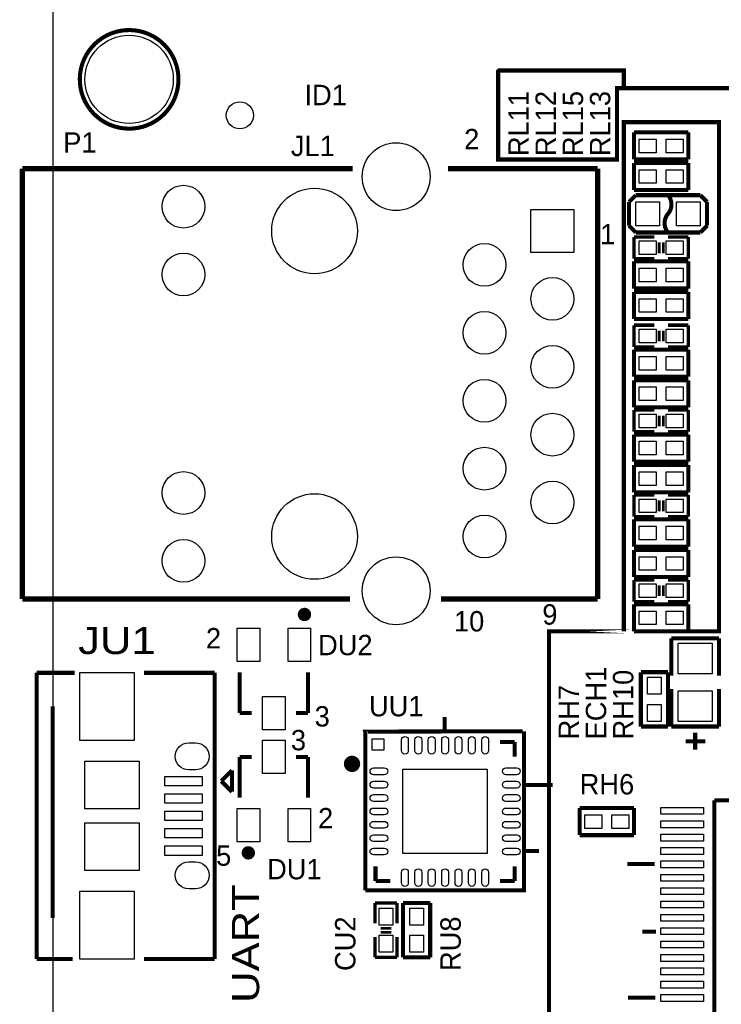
# Model space of a CAD drawing. Extents: x -86 to 498, y -49 to 361.
# Tile 18 of 31: x -1 to 25, y 21 to 58. Entities that reach past the tile are written whole.
import ezdxf

# ---------------------------------------------------------------- set-up
doc = ezdxf.new("R2010")
doc.units = 0
for name, color, linetype in [('BOARD_GEOMETRY_OUTLINE', 2, 'CONTINUOUS'), ('BOARD_GEOMETRY_SILKSCREEN_TOP', 1, 'CONTINUOUS'), ('PACKAGE_GEOMETRY_SILKSCREEN_TOP', 3, 'CONTINUOUS'), ('PIN_TOP', 4, 'CONTINUOUS'), ('REF_DES_SILKSCREEN_TOP', 5, 'CONTINUOUS')]:
    doc.layers.add(name, color=color, linetype=linetype)

msp = doc.modelspace()

# ---------------------------------------------------------------- linework, layer by layer
at = {"layer": 'BOARD_GEOMETRY_OUTLINE'}
msp.add_lwpolyline([(0, 0), (0, 58.50001)], dxfattribs=at)
at = {"layer": 'BOARD_GEOMETRY_SILKSCREEN_TOP', "const_width": 0.1524}
for points in [[(28.702, 53.848), (28.702, 55.626), (21.336, 55.626), (21.336, 56.2864), (16.6624, 56.2864), (16.637, 56.261), (16.637, 52.959), (21.082, 52.959), (21.082, 55.626), (21.336, 55.626)], [(21.336, 35.306), (21.336, 54.356), (24.892, 54.356), (24.892, 35.306), (23.622, 35.306)]]:
    msp.add_lwpolyline(points, dxfattribs=at)
msp.add_lwpolyline([(21.59, 35.306), (18.542, 35.306), (18.542, 2.794), (22.098, 2.794), (22.098, 20.828), (18.542, 20.828), (18.542, 35.306)], close=True, dxfattribs=at)
at = {"layer": 'PACKAGE_GEOMETRY_SILKSCREEN_TOP'}
for points, const_width in [([(4.644898, 55.55615, 1), (1.044702, 56.35625, 1)], 0.1524), ([(9.522968, 35.941, 1), (9.273032, 35.941, 1)], 0.249936), ([(11.3284, 30.353, 1), (11.0236, 30.353, 1)], 0.3048), ([(7.174738, 27.02433, 1), (7.424674, 27.02433, 1)], 0.249936)]:
    msp.add_lwpolyline(points, format="xyb", close=True, dxfattribs=dict(at, const_width=const_width))
for points, const_width in [([(21.717, 53.975), (23.749, 53.975)], 0.1524), ([(21.717, 52.959), (21.717, 53.975)], 0.1524), ([(23.749, 53.975), (23.749, 52.959)], 0.1524), ([(23.749, 52.959), (21.717, 52.959)], 0.1524), ([(-1.145286, 52.620926), (11.201654, 52.620926)], 0.199898), ([(-1.145286, 36.520882), (-1.145286, 52.620926)], 0.199898), ([(14.757654, 52.620926), (20.354798, 52.620926)], 0.199898), ([(20.354798, 52.620926), (20.354798, 36.520882)], 0.199898), ([(21.717, 52.832), (23.749, 52.832)], 0.1524), ([(21.717, 51.816), (21.717, 52.832)], 0.1524), ([(23.749, 52.832), (23.749, 51.816)], 0.1524), ([(21.7805, 51.6255), (21.5265, 51.3715)], 0.1524), ([(23.749, 51.816), (21.717, 51.816)], 0.1524), ([(24.1935, 51.6255), (21.7805, 51.6255)], 0.1524), ([(24.4475, 51.3715), (24.1935, 51.6255)], 0.1524), ([(21.5265, 51.3715), (21.5265, 50.4825)], 0.1524), ([(24.4475, 50.4825), (24.4475, 51.3715)], 0.1524), ([(21.5265, 50.4825), (21.7805, 50.2285)], 0.1524), ([(24.1935, 50.2285), (24.4475, 50.4825)], 0.1524), ([(21.717, 50.038), (21.717, 50.0634), (21.717, 49.2506)], 0.127), ([(22.479, 50.0634), (21.717, 50.0634)], 0.127), ([(21.7805, 50.2285), (24.1935, 50.2285)], 0.1524), ([(23.749, 50.0634), (22.987, 50.0634)], 0.127), ([(23.749, 49.2506), (23.749, 50.0634)], 0.127), ([(22.6568, 49.8602), (22.6568, 49.4538)], 0.1016), ([(22.8092, 49.8602), (22.8092, 49.4538)], 0.1016), ([(21.717, 48.133), (21.717, 49.149)], 0.1524), ([(21.717, 49.149), (23.749, 49.149)], 0.1524), ([(21.717, 49.2506), (22.479, 49.2506)], 0.127), ([(22.987, 49.2506), (23.749, 49.2506)], 0.127), ([(23.749, 49.149), (23.749, 48.133)], 0.1524), ([(23.749, 48.133), (21.717, 48.133)], 0.1524), ([(21.717, 46.99), (21.717, 48.006)], 0.1524), ([(21.717, 48.006), (23.749, 48.006)], 0.1524), ([(23.749, 48.006), (23.749, 46.99)], 0.1524), ([(23.749, 46.99), (21.717, 46.99)], 0.1524), ([(21.717, 46.736), (21.717, 46.7614), (21.717, 45.9486)], 0.127), ([(22.479, 46.7614), (21.717, 46.7614)], 0.127), ([(23.749, 46.7614), (22.987, 46.7614)], 0.127), ([(23.749, 45.9486), (23.749, 46.7614)], 0.127), ([(22.6568, 46.5582), (22.6568, 46.1518)], 0.1016), ([(22.8092, 46.5582), (22.8092, 46.1518)], 0.1016), ([(21.717, 44.831), (21.717, 45.847)], 0.1524), ([(21.717, 45.847), (23.749, 45.847)], 0.1524), ([(21.717, 45.9486), (22.479, 45.9486)], 0.127), ([(22.987, 45.9486), (23.749, 45.9486)], 0.127), ([(23.749, 45.847), (23.749, 44.831)], 0.1524), ([(23.749, 44.831), (21.717, 44.831)], 0.1524), ([(21.717, 43.688), (21.717, 44.704)], 0.1524), ([(21.717, 44.704), (23.749, 44.704)], 0.1524), ([(23.749, 44.704), (23.749, 43.688)], 0.1524), ([(23.749, 43.688), (21.717, 43.688)], 0.1524), ([(21.717, 43.561), (21.717, 43.5864), (21.717, 42.7736)], 0.127), ([(22.479, 43.5864), (21.717, 43.5864)], 0.127), ([(23.749, 43.5864), (22.987, 43.5864)], 0.127), ([(23.749, 42.7736), (23.749, 43.5864)], 0.127), ([(22.6568, 43.3832), (22.6568, 42.9768)], 0.1016), ([(22.8092, 43.3832), (22.8092, 42.9768)], 0.1016), ([(21.717, 41.656), (21.717, 42.672)], 0.1524), ([(21.717, 42.672), (23.749, 42.672)], 0.1524), ([(21.717, 42.7736), (22.479, 42.7736)], 0.127), ([(22.987, 42.7736), (23.749, 42.7736)], 0.127), ([(23.749, 42.672), (23.749, 41.656)], 0.1524), ([(23.749, 41.656), (21.717, 41.656)], 0.1524), ([(21.717, 40.513), (21.717, 41.529)], 0.1524), ([(21.717, 41.529), (23.749, 41.529)], 0.1524), ([(23.749, 41.529), (23.749, 40.513)], 0.1524), ([(23.749, 40.513), (21.717, 40.513)], 0.1524), ([(21.717, 40.386), (21.717, 40.4114), (21.717, 39.5986)], 0.127), ([(22.479, 40.4114), (21.717, 40.4114)], 0.127), ([(22.6568, 40.2082), (22.6568, 39.8018)], 0.1016), ([(22.8092, 40.2082), (22.8092, 39.8018)], 0.1016), ([(23.749, 40.4114), (22.987, 40.4114)], 0.127), ([(23.749, 39.5986), (23.749, 40.4114)], 0.127), ([(21.717, 38.481), (21.717, 39.497)], 0.1524), ([(21.717, 39.497), (23.749, 39.497)], 0.1524), ([(21.717, 39.5986), (22.479, 39.5986)], 0.127), ([(22.987, 39.5986), (23.749, 39.5986)], 0.127), ([(23.749, 39.497), (23.749, 38.481)], 0.1524), ([(23.749, 38.481), (21.717, 38.481)], 0.1524), ([(21.717, 37.338), (21.717, 38.354)], 0.1524), ([(21.717, 38.354), (23.749, 38.354)], 0.1524), ([(23.749, 38.354), (23.749, 37.338)], 0.1524), ([(23.749, 37.338), (21.717, 37.338)], 0.1524), ([(21.717, 37.211), (21.717, 37.2364), (21.717, 36.4236)], 0.127), ([(22.479, 37.2364), (21.717, 37.2364)], 0.127), ([(23.749, 37.2364), (22.987, 37.2364)], 0.127), ([(23.749, 36.4236), (23.749, 37.2364)], 0.127), ([(22.6568, 37.0332), (22.6568, 36.6268)], 0.1016), ([(22.8092, 37.0332), (22.8092, 36.6268)], 0.1016), ([(11.100054, 36.520882), (-1.145286, 36.520882)], 0.199898), ([(20.354798, 36.520882), (14.503654, 36.520882)], 0.199898), ([(21.717, 36.4236), (22.479, 36.4236)], 0.127), ([(22.987, 36.4236), (23.749, 36.4236)], 0.127), ([(21.717, 36.322), (23.749, 36.322)], 0.1524), ([(21.717, 35.306), (21.717, 36.322)], 0.1524), ([(23.749, 36.322), (23.749, 35.306)], 0.1524), ([(23.749, 35.306), (21.717, 35.306)], 0.1524), ([(23.114, 35.052), (24.892, 35.052)], 0.1524), ([(23.114, 33.655), (23.114, 35.052)], 0.1524), ([(24.892, 35.052), (24.892, 33.655)], 0.1524), ([(-0.61087, 33.758632), (0.813054, 33.758632)], 0.1524), ([(-0.61087, 32.508698), (-0.61087, 33.758632)], 0.1524), ([(3.403854, 33.758632), (6.039104, 33.758632)], 0.1524), ([(6.039104, 33.758632), (6.039104, 23.058628)], 0.1524), ([(6.97992, 32.253174), (6.97992, 33.77819)], 0.1524), ([(9.53008, 32.253174), (9.53008, 33.77819)], 0.1524), ([(21.971, 33.782), (22.987, 33.782)], 0.1524), ([(21.971, 31.75), (21.971, 33.782)], 0.1524), ([(22.987, 33.782), (22.987, 31.75)], 0.1524), ([(23.114, 33.147), (23.114, 31.75)], 0.1524), ([(24.892, 31.75), (24.892, 33.147)], 0.1524), ([(-0.61087, 23.058628), (-0.61087, 32.508698)], 0.1524), ([(-0.010922, 24.583644), (-0.010922, 32.508698)], 0.1524), ([(7.430008, 32.253174), (6.97992, 32.253174)], 0.1524), ([(9.079992, 32.253174), (9.53008, 32.253174)], 0.1524), ([(14.640814, 32.1056), (14.640814, 31.5976)], 0.1524), ([(22.987, 31.75), (21.971, 31.75)], 0.1524), ([(23.114, 31.75), (24.892, 31.75)], 0.1524), ([(17.55902, 31.570168), (11.67384, 31.560008), (11.677142, 31.551118)], 0.1524), ([(11.67384, 31.552388), (11.67384, 25.621488)], 0.1524), ([(17.60474, 25.697688), (17.60474, 31.565088)], 0.1524), ([(24.003, 30.8864), (24.003, 31.5214)], 0.1524), ([(17.253458, 31.174944), (16.703548, 31.174944)], 0.1524), ([(17.253458, 30.625034), (17.253458, 31.174944)], 0.1524), ([(23.6474, 31.1912), (24.384, 31.1912)], 0.1524), ([(6.97992, 30.611826), (6.97992, 29.08681)], 0.1524), ([(7.430008, 30.611826), (6.97992, 30.611826)], 0.1524), ([(9.079992, 30.611826), (9.53008, 30.611826)], 0.1524), ([(9.53008, 30.611826), (9.53008, 29.08681)], 0.1524), ([(6.68909, 30.108652), (6.28904, 29.708602)], 0.1524), ([(6.68909, 29.308552), (6.68909, 30.108652)], 0.1524), ([(6.68909, 29.708602), (6.68909, 30.108652)], 0.1524), ([(6.28904, 29.708602), (6.68909, 29.308552)], 0.1524), ([(17.663414, 29.5656), (18.679414, 29.5656)], 0.1524), ([(19.685, 28.702), (21.717, 28.702)], 0.1524), ([(19.685, 27.686), (19.685, 28.702)], 0.1524), ([(21.717, 28.702), (21.717, 27.686)], 0.1524), ([(24.714962, 28.993338), (37.515038, 28.993338)], 0.1524), ([(24.714962, 16.193262), (24.714962, 28.993338)], 0.1524), ([(21.717, 27.686), (19.685, 27.686)], 0.1524), ([(18.158714, 27.0891), (17.650714, 27.0891)], 0.1524), ([(12.05357, 26.524966), (12.05357, 25.975056)], 0.1524), ([(17.253458, 26.524966), (17.253458, 25.975056)], 0.1524), ([(21.468588, 26.611834), (22.484588, 26.611834)], 0.1524), ([(12.05357, 25.975056), (12.60348, 25.975056)], 0.1524), ([(17.253458, 25.975056), (16.703548, 25.975056)], 0.1524), ([(11.67384, 25.621488), (17.60474, 25.621488), (17.60474, 25.697688)], 0.1524), ([(12.0396, 25.146), (12.0396, 24.384)], 0.127), ([(12.8524, 25.146), (12.0396, 25.146)], 0.127), ([(12.8524, 24.384), (12.8524, 25.146)], 0.127), ([(13.081, 25.146), (14.097, 25.146)], 0.1524), ([(13.081, 23.114), (13.081, 25.146)], 0.1524), ([(14.097, 25.146), (14.097, 23.114)], 0.1524), ([(12.0396, 23.876), (12.0396, 23.114)], 0.127), ([(12.2428, 24.2062), (12.6492, 24.2062)], 0.1016), ([(12.2428, 24.0538), (12.6492, 24.0538)], 0.1016), ([(12.8524, 23.114), (12.8524, 23.876)], 0.127), ([(22.535388, 24.071834), (22.027388, 24.071834)], 0.1524), ([(0.736854, 23.058628), (-0.61087, 23.058628)], 0.1524), ([(6.039104, 23.058628), (3.403854, 23.058628)], 0.1524), ([(12.065, 23.114), (12.0396, 23.114), (12.8524, 23.114)], 0.127), ([(14.097, 23.114), (13.081, 23.114)], 0.1524), ([(21.493988, 21.608034), (22.509988, 21.608034)], 0.1524)]:
    msp.add_lwpolyline(points, dxfattribs=dict(at, const_width=const_width))
at = {"layer": 'PACKAGE_GEOMETRY_SILKSCREEN_TOP', "const_width": 0.1524}
for points in [[(22.987254, 51.625754, -0.366237), (22.987254, 50.927)], [(22.987254, 50.927), (22.987, 50.927254, 0.36641), (22.987, 50.2285)]]:
    msp.add_lwpolyline(points, format="xyb", dxfattribs=at)
at = {"layer": 'PIN_TOP'}
for points in [[(22.5425, 53.721), (22.5425, 53.213), (21.9075, 53.213), (21.9075, 53.721)], [(23.5585, 53.721), (23.5585, 53.213), (22.9235, 53.213), (22.9235, 53.721)], [(22.5425, 52.578), (22.5425, 52.07), (21.9075, 52.07), (21.9075, 52.578)], [(23.5585, 52.578), (23.5585, 52.07), (22.9235, 52.07), (22.9235, 52.578)], [(21.7805, 50.4825), (21.7805, 51.3715), (22.6695, 51.3715), (22.6695, 50.4825)], [(23.3045, 50.4825), (23.3045, 51.3715), (24.1935, 51.3715), (24.1935, 50.4825)], [(19.464782, 49.485804), (17.864582, 49.485804), (17.864582, 51.086004), (19.464782, 51.086004)], [(22.5425, 49.911), (22.5425, 49.403), (21.9075, 49.403), (21.9075, 49.911)], [(23.5585, 49.911), (23.5585, 49.403), (22.9235, 49.403), (22.9235, 49.911)], [(21.9075, 48.387), (21.9075, 48.895), (22.5425, 48.895), (22.5425, 48.387)], [(22.9235, 48.387), (22.9235, 48.895), (23.5585, 48.895), (23.5585, 48.387)], [(21.9075, 47.244), (21.9075, 47.752), (22.5425, 47.752), (22.5425, 47.244)], [(22.9235, 47.244), (22.9235, 47.752), (23.5585, 47.752), (23.5585, 47.244)], [(22.5425, 46.609), (22.5425, 46.101), (21.9075, 46.101), (21.9075, 46.609)], [(23.5585, 46.609), (23.5585, 46.101), (22.9235, 46.101), (22.9235, 46.609)], [(21.9075, 45.085), (21.9075, 45.593), (22.5425, 45.593), (22.5425, 45.085)], [(22.9235, 45.085), (22.9235, 45.593), (23.5585, 45.593), (23.5585, 45.085)], [(21.9075, 43.942), (21.9075, 44.45), (22.5425, 44.45), (22.5425, 43.942)], [(22.9235, 43.942), (22.9235, 44.45), (23.5585, 44.45), (23.5585, 43.942)], [(22.5425, 43.434), (22.5425, 42.926), (21.9075, 42.926), (21.9075, 43.434)], [(23.5585, 43.434), (23.5585, 42.926), (22.9235, 42.926), (22.9235, 43.434)], [(21.9075, 41.91), (21.9075, 42.418), (22.5425, 42.418), (22.5425, 41.91)], [(22.9235, 41.91), (22.9235, 42.418), (23.5585, 42.418), (23.5585, 41.91)], [(21.9075, 40.767), (21.9075, 41.275), (22.5425, 41.275), (22.5425, 40.767)], [(22.9235, 40.767), (22.9235, 41.275), (23.5585, 41.275), (23.5585, 40.767)], [(22.5425, 40.259), (22.5425, 39.751), (21.9075, 39.751), (21.9075, 40.259)], [(23.5585, 40.259), (23.5585, 39.751), (22.9235, 39.751), (22.9235, 40.259)], [(21.9075, 38.735), (21.9075, 39.243), (22.5425, 39.243), (22.5425, 38.735)], [(22.9235, 38.735), (22.9235, 39.243), (23.5585, 39.243), (23.5585, 38.735)], [(21.9075, 37.592), (21.9075, 38.1), (22.5425, 38.1), (22.5425, 37.592)], [(22.9235, 37.592), (22.9235, 38.1), (23.5585, 38.1), (23.5585, 37.592)], [(22.5425, 37.084), (22.5425, 36.576), (21.9075, 36.576), (21.9075, 37.084)], [(23.5585, 37.084), (23.5585, 36.576), (22.9235, 36.576), (22.9235, 37.084)], [(22.5425, 36.068), (22.5425, 35.56), (21.9075, 35.56), (21.9075, 36.068)], [(23.5585, 36.068), (23.5585, 35.56), (22.9235, 35.56), (22.9235, 36.068)], [(6.88594, 34.18078), (6.88594, 35.42538), (7.72414, 35.42538), (7.72414, 34.18078)], [(8.78586, 34.18078), (8.78586, 35.42538), (9.62406, 35.42538), (9.62406, 34.18078)], [(24.638, 33.7185), (23.368, 33.7185), (23.368, 34.8615), (24.638, 34.8615)], [(1.003046, 33.768538), (3.035046, 33.768538), (3.035046, 31.228538), (1.003046, 31.228538)], [(22.733, 32.9565), (22.225, 32.9565), (22.225, 33.5915), (22.733, 33.5915)], [(7.8359, 31.630874), (7.8359, 32.875474), (8.6741, 32.875474), (8.6741, 31.630874)], [(24.638, 31.9405), (23.368, 31.9405), (23.368, 33.0835), (24.638, 33.0835)], [(22.733, 31.9405), (22.225, 31.9405), (22.225, 32.5755), (22.733, 32.5755)], [(8.6741, 31.234126), (8.6741, 29.989526), (7.8359, 29.989526), (7.8359, 31.234126)], [(11.934952, 30.861508), (11.934952, 31.293308), (12.366752, 31.293308), (12.366752, 30.861508)], [(1.183132, 30.447742), (3.215132, 30.447742), (3.215132, 28.669742), (1.183132, 28.669742)], [(4.175506, 29.886402), (5.572506, 29.886402), (5.572506, 29.530802), (4.175506, 29.530802)], [(13.078714, 27.0002), (13.078714, 30.1498), (16.228314, 30.1498), (16.228314, 27.0002)], [(4.175506, 29.236416), (5.572506, 29.236416), (5.572506, 28.880816), (4.175506, 28.880816)], [(4.175506, 28.58643), (5.572506, 28.58643), (5.572506, 28.23083), (4.175506, 28.23083)], [(7.72414, 28.68422), (7.72414, 27.43962), (6.88594, 27.43962), (6.88594, 28.68422)], [(9.62406, 28.68422), (9.62406, 27.43962), (8.78586, 27.43962), (8.78586, 28.68422)], [(20.5105, 28.448), (20.5105, 27.94), (19.8755, 27.94), (19.8755, 28.448)], [(21.5265, 28.448), (21.5265, 27.94), (20.8915, 27.94), (20.8915, 28.448)], [(22.714966, 28.720288), (24.315166, 28.720288), (24.315166, 28.466288), (22.714966, 28.466288)], [(1.183132, 28.147518), (3.215132, 28.147518), (3.215132, 26.369518), (1.183132, 26.369518)], [(22.714966, 28.220416), (24.315166, 28.220416), (24.315166, 27.966416), (22.714966, 27.966416)], [(4.175506, 27.936444), (5.572506, 27.936444), (5.572506, 27.580844), (4.175506, 27.580844)], [(22.714966, 27.72029), (24.315166, 27.72029), (24.315166, 27.46629), (22.714966, 27.46629)], [(4.175506, 27.286458), (5.572506, 27.286458), (5.572506, 26.930858), (4.175506, 26.930858)], [(22.714966, 27.220418), (24.315166, 27.220418), (24.315166, 26.966418), (22.714966, 26.966418)], [(22.714966, 26.720292), (24.315166, 26.720292), (24.315166, 26.466292), (22.714966, 26.466292)], [(22.714966, 26.22042), (24.315166, 26.22042), (24.315166, 25.96642), (22.714966, 25.96642)], [(1.003046, 25.588722), (3.035046, 25.588722), (3.035046, 23.048722), (1.003046, 23.048722)], [(22.714966, 25.720294), (24.315166, 25.720294), (24.315166, 25.466294), (22.714966, 25.466294)], [(22.714966, 25.220422), (24.315166, 25.220422), (24.315166, 24.966422), (22.714966, 24.966422)], [(12.192, 24.9555), (12.7, 24.9555), (12.7, 24.3205), (12.192, 24.3205)], [(13.843, 24.3205), (13.335, 24.3205), (13.335, 24.9555), (13.843, 24.9555)], [(22.714966, 24.720296), (24.315166, 24.720296), (24.315166, 24.466296), (22.714966, 24.466296)], [(12.192, 23.9395), (12.7, 23.9395), (12.7, 23.3045), (12.192, 23.3045)], [(13.843, 23.3045), (13.335, 23.3045), (13.335, 23.9395), (13.843, 23.9395)], [(22.714966, 24.220424), (24.315166, 24.220424), (24.315166, 23.966424), (22.714966, 23.966424)], [(22.714966, 23.720298), (24.315166, 23.720298), (24.315166, 23.466298), (22.714966, 23.466298)], [(22.714966, 23.220426), (24.315166, 23.220426), (24.315166, 22.966426), (22.714966, 22.966426)], [(22.714966, 22.7203), (24.315166, 22.7203), (24.315166, 22.4663), (22.714966, 22.4663)], [(22.714966, 22.220174), (24.315166, 22.220174), (24.315166, 21.966174), (22.714966, 21.966174)], [(22.714966, 21.720302), (24.315166, 21.720302), (24.315166, 21.466302), (22.714966, 21.466302)]]:
    msp.add_lwpolyline(points, close=True, dxfattribs=at)
for points in [[(13.28039, 31.253176), (13.28039, 30.846776, -1), (13.02639, 30.846776), (13.02639, 31.253176, -1)], [(13.780516, 31.253176), (13.780516, 30.846776, -1), (13.526516, 30.846776), (13.526516, 31.253176, -1)], [(14.280388, 31.253176), (14.280388, 30.846776, -1), (14.026388, 30.846776), (14.026388, 31.253176, -1)], [(14.780514, 31.253176), (14.780514, 30.846776, -1), (14.526514, 30.846776), (14.526514, 31.253176, -1)], [(15.280386, 31.253176), (15.280386, 30.846776, -1), (15.026386, 30.846776), (15.026386, 31.253176, -1)], [(15.780512, 31.253176), (15.780512, 30.846776, -1), (15.526512, 30.846776), (15.526512, 31.253176, -1)], [(16.280384, 31.253176), (16.280384, 30.846776, -1), (16.026384, 30.846776), (16.026384, 31.253176, -1)], [(5.326126, 30.12567), (5.072126, 30.12567, -1), (5.072126, 31.14167), (5.326126, 31.14167, -1)], [(12.381738, 29.948124), (11.975338, 29.948124, -1), (11.975338, 30.202124), (12.381738, 30.202124, -1)], [(17.33169, 29.948124), (16.92529, 29.948124, -1), (16.92529, 30.202124), (17.33169, 30.202124, -1)], [(12.381738, 29.447998), (11.975338, 29.447998, -1), (11.975338, 29.701998), (12.381738, 29.701998, -1)], [(17.33169, 29.447998), (16.92529, 29.447998, -1), (16.92529, 29.701998), (17.33169, 29.701998, -1)], [(12.381738, 28.948126), (11.975338, 28.948126, -1), (11.975338, 29.202126), (12.381738, 29.202126, -1)], [(17.33169, 28.948126), (16.92529, 28.948126, -1), (16.92529, 29.202126), (17.33169, 29.202126, -1)], [(12.381738, 28.448), (11.975338, 28.448, -1), (11.975338, 28.702), (12.381738, 28.702, -1)], [(17.33169, 28.448), (16.92529, 28.448, -1), (16.92529, 28.702), (17.33169, 28.702, -1)], [(12.381738, 27.948128), (11.975338, 27.948128, -1), (11.975338, 28.202128), (12.381738, 28.202128, -1)], [(17.33169, 27.948128), (16.92529, 27.948128, -1), (16.92529, 28.202128), (17.33169, 28.202128, -1)], [(12.381738, 27.448002), (11.975338, 27.448002, -1), (11.975338, 27.702002), (12.381738, 27.702002, -1)], [(17.33169, 27.448002), (16.92529, 27.448002, -1), (16.92529, 27.702002), (17.33169, 27.702002, -1)], [(12.381738, 26.94813), (11.975338, 26.94813, -1), (11.975338, 27.20213), (12.381738, 27.20213, -1)], [(17.33169, 26.94813), (16.92529, 26.94813, -1), (16.92529, 27.20213), (17.33169, 27.20213, -1)], [(5.326126, 25.67559), (5.072126, 25.67559, -1), (5.072126, 26.69159), (5.326126, 26.69159, -1)], [(13.28039, 26.303224), (13.28039, 25.896824, -1), (13.02639, 25.896824), (13.02639, 26.303224, -1)], [(13.780516, 26.303224), (13.780516, 25.896824, -1), (13.526516, 25.896824), (13.526516, 26.303224, -1)], [(14.280388, 26.303224), (14.280388, 25.896824, -1), (14.026388, 25.896824), (14.026388, 26.303224, -1)], [(14.780514, 26.303224), (14.780514, 25.896824, -1), (14.526514, 25.896824), (14.526514, 26.303224, -1)], [(15.280386, 26.303224), (15.280386, 25.896824, -1), (15.026386, 25.896824), (15.026386, 26.303224, -1)], [(15.780512, 26.303224), (15.780512, 25.896824, -1), (15.526512, 25.896824), (15.526512, 26.303224, -1)], [(16.280384, 26.303224), (16.280384, 25.896824, -1), (16.026384, 25.896824), (16.026384, 26.303224, -1)]]:
    msp.add_lwpolyline(points, format="xyb", close=True, dxfattribs=at)
for centre, radius in [((2.8448, 55.9562), 1.651), ((6.985, 54.61), 0.508), ((12.824714, 52.315872), 1.27), ((4.874768, 51.195986), 0.8001), ((9.774682, 50.285904), 1.6002), ((16.124682, 49.015904), 0.8001), ((4.874768, 48.655986), 0.8001), ((18.664682, 47.745904), 0.8001), ((16.124682, 46.475904), 0.8001), ((18.664682, 45.205904), 0.8001), ((16.124682, 43.935904), 0.8001), ((18.664682, 42.665904), 0.8001), ((16.124682, 41.395904), 0.8001), ((4.874768, 40.485568), 0.8001), ((18.664682, 40.125904), 0.8001), ((9.774682, 38.855904), 1.6002), ((16.124682, 38.855904), 0.8001), ((4.874768, 37.945568), 0.8001), ((12.824714, 36.825682), 1.27)]:
    msp.add_circle(centre, radius, dxfattribs=at)

# ---------------------------------------------------------------- texts
at = {"layer": 'BOARD_GEOMETRY_SILKSCREEN_TOP'}
msp.add_text('ID1', height=0.762, dxfattribs=at).set_placement((9.398, 54.991))
at = {"layer": 'BOARD_GEOMETRY_SILKSCREEN_TOP', "width": 1.2}
msp.add_text('UART', height=1.016, rotation=90, dxfattribs=at).set_placement((7.704582, 21.4122))
at = {"layer": 'PACKAGE_GEOMETRY_SILKSCREEN_TOP'}
for s, p in [('2', (15.367, 53.34)), ('1', (20.447, 49.784)), ('9', (18.288, 35.56)), ('10', (14.986, 35.306)), ('2', (5.715, 34.671)), ('3', (9.779, 31.75)), ('3', (8.89, 30.861)), ('2', (9.906, 27.94)), ('5', (6.096, 26.543))]:
    msp.add_text(s, height=0.762, dxfattribs=at).set_placement(p)
at = {"layer": 'REF_DES_SILKSCREEN_TOP'}
for s, p in [('RL11', (17.78, 53.086)), ('RL12', (18.796, 53.086)), ('RL15', (19.812, 53.086)), ('RL13', (20.828, 53.086)), ('ECH1', (20.6756, 31.2674)), ('RH10', (21.6916, 31.2674)), ('RH7', (19.6596, 31.2674)), ('CU2', (11.303, 22.606)), ('RU8', (15.24, 22.606))]:
    msp.add_text(s, height=0.762, rotation=90, dxfattribs=at).set_placement(p)
for s, p in [('P1', (0.381, 53.213)), ('JL1', (8.89, 53.086)), ('DU2', (9.906, 34.417)), ('UU1', (11.811, 32.131)), ('RH6', (19.685, 29.21)), ('DU1', (8.001, 26.035))]:
    msp.add_text(s, height=0.762, dxfattribs=at).set_placement(p)
at = {"layer": 'REF_DES_SILKSCREEN_TOP', "width": 1.2}
msp.add_text('JU1', height=1.016, dxfattribs=at).set_placement((0.9398, 34.459418))

doc.saveas('drawing.dxf')
